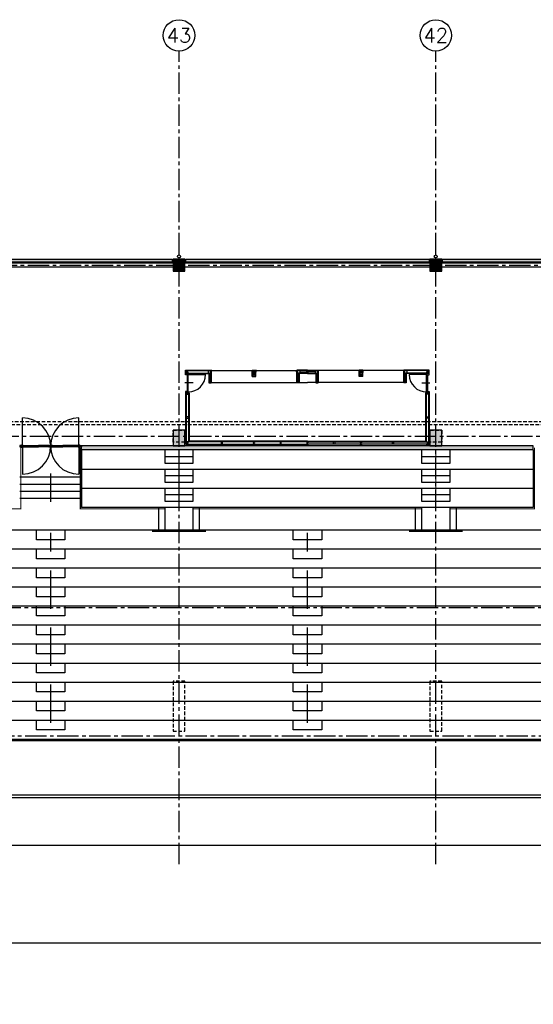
# Model space of a CAD drawing. Extents: x 2980 to 201049, y 2980 to 157420.
# Tile 49 of 78: x 64200 to 85800, y 116010 to 157420. Entities that reach past the tile are written whole.
import ezdxf
from ezdxf.enums import TextEntityAlignment as Align

# ---------------------------------------------------------------- set-up
doc = ezdxf.new("R2010")
doc.units = 0
doc.header["$LTSCALE"] = 1200
doc.linetypes.add('CENTER2', pattern=[1.125, 0.75, -0.125, 0.125, -0.125])
doc.linetypes.add('HIDDEN2', pattern=[0.1875, 0.125, -0.0625])
doc.layers.add('CIVIEL', color=8, linetype='CONTINUOUS')
doc.layers.add('STRAMIENLIJNEN', color=9, linetype='CENTER2')
doc.styles.add('5MM', font='romans', dxfattribs={"height": 1000})

msp = doc.modelspace()

# ---------------------------------------------------------------- linework, layer by layer
at = {"layer": 'CIVIEL'}
for p, q in [((70650, 147184), (60350, 147184)), ((70650, 147016), (60350, 147016)), ((81450, 147184), (71150, 147184)), ((81450, 147016), (71150, 147016)), ((92250, 147184), (81950, 147184)), ((92250, 147016), (81950, 147016)), ((71178.166, 142685.17432), (72250, 142685.17432)), ((71178.166, 142545.17432), (71178.166, 142685.17432)), ((71190.666, 142672.67432), (72237.5, 142672.67432)), ((71190.666, 142672.67432), (71190.666, 142545.17432)), ((71203.166, 142660.17432), (72225, 142660.17432)), ((71203.166, 142660.17432), (71203.166, 142535.17432)), ((71268.166, 142547.67432), (72175, 142547.67432)), ((71268.166, 142535.17432), (72175, 142535.17432)), ((71287.166, 142493.17432), (72017.166, 142493.17432)), ((72150, 142535.17432), (72150, 142150.17432)), ((72162.5, 142535.17432), (72162.5, 142162.67432)), ((72175, 142560.17432), (72175, 142175.17432)), ((72250, 142685.17432), (72250, 142150.17432)), ((72250, 142667.67432), (75850, 142667.67432)), ((72250, 142167.67432), (72250, 142667.67432)), ((73975, 142685.17432), (74125, 142685.17432)), ((73975, 142417.67432), (73975, 142685.17432)), ((73987.5, 142672.67432), (74112.5, 142672.67432)), ((73987.5, 142430.17432), (73987.5, 142672.67432)), ((74000, 142660.17432), (74100, 142660.17432)), ((74000, 142660.17432), (74000, 142442.67432)), ((74000, 142564.17432), (74000, 142564.17432)), ((74112.5, 142430.17432), (74112.5, 142672.67432)), ((74125, 142417.67432), (74125, 142685.17432)), ((76300, 142685.17432), (75850, 142685.17432)), ((75850, 142685.17432), (75850, 142150.17432)), ((75850, 142167.67432), (75850, 142667.67432)), ((76300, 142672.67432), (75862.5, 142672.67432)), ((76300, 142660.17432), (75875, 142660.17432)), ((76300, 142560.17432), (75925, 142560.17432)), ((75925, 142560.17432), (75925, 142175.17432)), ((75937.5, 142560.17432), (75937.5, 142162.67432)), ((76300, 142547.67432), (75949.80679, 142547.67432)), ((76300, 142535.17432), (75949.80679, 142535.17432)), ((75950, 142560.17432), (75950, 142150.17432)), ((75975, 142610.17432), (76300, 142610.17432)), ((76300, 142685.17432), (76750, 142685.17432)), ((76300, 142672.67432), (76737.5, 142672.67432)), ((76300, 142660.17432), (76725, 142660.17432)), ((76625, 142610.17432), (76300, 142610.17432)), ((76300, 142560.17432), (76675, 142560.17432)), ((76300, 142547.67432), (76650.19321, 142547.67432)), ((76300, 142535.17432), (76650.19321, 142535.17432)), ((76650, 142560.17432), (76650, 142150.17432)), ((76662.5, 142560.17432), (76662.5, 142162.67432)), ((76675, 142560.17432), (76675, 142175.17432)), ((76750, 142685.17432), (76750, 142150.17432)), ((78475, 142667.67432), (76750, 142667.67432)), ((76750, 142167.67432), (76750, 142667.67432)), ((78625, 142685.17432), (78475, 142685.17432)), ((78475, 142417.67432), (78475, 142685.17432)), ((78612.5, 142672.67432), (78487.5, 142672.67432)), ((78487.5, 142430.17432), (78487.5, 142672.67432)), ((78600, 142660.17432), (78500, 142660.17432)), ((78600, 142660.17432), (78600, 142442.67432)), ((78600, 142564.17432), (78600, 142564.17432)), ((78612.5, 142430.17432), (78612.5, 142672.67432)), ((78625, 142417.67432), (78625, 142685.17432)), ((80350, 142667.67432), (78625, 142667.67432)), ((81421.834, 142685.17432), (80350, 142685.17432)), ((80350, 142685.17432), (80350, 142150.17432)), ((80350, 142167.67432), (80350, 142667.67432)), ((81409.334, 142672.67432), (80362.5, 142672.67432)), ((81396.834, 142660.17432), (80375, 142660.17432)), ((80425, 142560.17432), (80425, 142175.17432)), ((81331.834, 142547.67432), (80425, 142547.67432)), ((81331.834, 142535.17432), (80425, 142535.17432)), ((80437.5, 142535.17432), (80437.5, 142162.67432)), ((80450, 142535.17432), (80450, 142150.17432)), ((81312.834, 142493.17432), (80582.834, 142493.17432)), ((81396.834, 142660.17432), (81396.834, 142535.17432)), ((81409.334, 142672.67432), (81409.334, 142545.17432)), ((81421.834, 142545.17432), (81421.834, 142685.17432)), ((71489.79406, 142140.67432), (71151.28335, 142140.67432)), ((72150, 142150.17432), (72250, 142150.17432)), ((72162.5, 142162.67432), (72237.5, 142162.67432)), ((72175, 142175.17432), (72225, 142175.17432)), ((72250, 142167.67432), (76300, 142167.67432)), ((73975, 142417.67432), (74125, 142417.67432)), ((73987.5, 142430.17432), (74112.5, 142430.17432)), ((74000, 142442.67432), (74100, 142442.67432)), ((75950, 142150.17432), (75850, 142150.17432)), ((75937.5, 142162.67432), (75862.5, 142162.67432)), ((75925, 142175.17432), (75875, 142175.17432)), ((80350, 142167.67432), (76300, 142167.67432)), ((76650, 142150.17432), (76750, 142150.17432)), ((76662.5, 142162.67432), (76737.5, 142162.67432)), ((76675, 142175.17432), (76725, 142175.17432)), ((78625, 142417.67432), (78475, 142417.67432)), ((78612.5, 142430.17432), (78487.5, 142430.17432)), ((78600, 142442.67432), (78500, 142442.67432)), ((80450, 142150.17432), (80350, 142150.17432)), ((80437.5, 142162.67432), (80362.5, 142162.67432)), ((80425, 142175.17432), (80375, 142175.17432)), ((81110.20594, 142140.67432), (81448.71665, 142140.67432)), ((71178.166, 141721.17432), (71178.166, 139565.17432)), ((71190.666, 141721.17432), (71190.666, 139565.17432)), ((71203.166, 141721.17432), (71203.166, 139565.17432)), ((71278.166, 141721.17432), (71328.166, 141721.17432)), ((71278.166, 141708.67432), (71315.666, 141708.67432)), ((71303.166, 141708.67432), (71303.166, 139665.17432)), ((71315.666, 141708.67432), (71315.666, 139677.67432)), ((71328.166, 141721.17432), (71328.166, 139690.17432)), ((81271.834, 141721.17432), (81271.834, 139690.17432)), ((81321.834, 141721.17432), (81271.834, 141721.17432)), ((81284.334, 141708.67432), (81284.334, 139677.67432)), ((81321.834, 141708.67432), (81284.334, 141708.67432)), ((81296.834, 141708.67432), (81296.834, 139665.17432)), ((81396.834, 141721.17432), (81396.834, 139565.17432)), ((81409.334, 141711.17432), (81409.334, 139565.17432)), ((81421.834, 141711.17432), (81421.834, 139565.17432)), ((64318, 139486.75), (64318, 140668.75)), ((66682, 139486.75), (66682, 140668.75)), ((71203.166, 139565.17432), (71178.166, 139565.17432)), ((76300, 139665.17432), (71303.166, 139665.17432)), ((71303.166, 139565.17432), (76300, 139565.17432)), ((76300, 139677.67432), (71315.666, 139677.67432)), ((76300, 139690.17432), (71328.166, 139690.17432)), ((76300, 139690.17432), (81271.834, 139690.17432)), ((76300, 139677.67432), (81284.334, 139677.67432)), ((76300, 139665.17432), (81296.834, 139665.17432)), ((81296.834, 139565.17432), (76300, 139565.17432)), ((81396.834, 139565.17432), (81421.834, 139565.17432)), ((64250, 139491.5), (64268, 139491.5)), ((64250, 139486.75), (64268, 139486.75)), ((64250, 139482), (64268, 139482)), ((64318, 139486.75), (64318, 138304.75)), ((64324, 139467), (64324, 139493)), ((64324, 139493), (64991, 139493)), ((64324, 139485), (64991, 139485)), ((64324, 139473), (64991, 139473)), ((64324, 139467), (64991, 139467)), ((64340, 139518.5), (64991, 139518.5)), ((64340, 139499), (64341.05796, 139493)), ((64340, 139461), (64341.05796, 139467)), ((64340, 139455), (64991, 139455)), ((65419, 139518.5), (64991, 139518.5)), ((65435, 139493), (64991, 139493)), ((65435, 139485), (64991, 139485)), ((65435, 139473), (64991, 139473)), ((65435, 139467), (64991, 139467)), ((65419, 139455), (64991, 139455)), ((65419, 139499), (65417.94204, 139493)), ((65419, 139461), (65417.94204, 139467)), ((65435, 139467), (65435, 139493)), ((65500, 139491.5), (65491, 139491.5)), ((65491, 139486.75), (65509, 139486.75)), ((65509, 139486.75), (65491, 139486.75)), ((65500, 139482), (65491, 139482)), ((65500, 139491.5), (65509, 139491.5)), ((65500, 139482), (65509, 139482)), ((65565, 139467), (65565, 139493)), ((65565, 139493), (66009, 139493)), ((65565, 139485), (66009, 139485)), ((65565, 139473), (66009, 139473)), ((65565, 139467), (66009, 139467)), ((65581, 139518.5), (66009, 139518.5)), ((65581, 139499), (65582.05796, 139493)), ((65581, 139461), (65582.05796, 139467)), ((65581, 139455), (66009, 139455)), ((66660, 139518.5), (66009, 139518.5)), ((66676, 139493), (66009, 139493)), ((66676, 139485), (66009, 139485)), ((66676, 139473), (66009, 139473)), ((66676, 139467), (66009, 139467)), ((66660, 139455), (66009, 139455)), ((66660, 139499), (66658.94204, 139493)), ((66660, 139461), (66658.94204, 139467)), ((66676, 139467), (66676, 139493)), ((66682, 139486.75), (66682, 138304.75)), ((66750, 139491.5), (66732, 139491.5)), ((66750, 139486.75), (66732, 139486.75)), ((66750, 139482), (66732, 139482)), ((66800, 139330), (66800, 139493)), ((66800, 139330), (66800, 136900)), ((85800, 139330), (85800, 139493)), ((85800, 139330), (85800, 136900)), ((71500, 139033.33333), (70300, 139033.33333)), ((82300, 139033.33333), (81100, 139033.33333)), ((64200, 138191.44922), (66800, 138191.44922)), ((71500, 138233.33333), (70300, 138233.33333)), ((82300, 138233.33333), (81100, 138233.33333)), ((64200, 137891.44922), (66800, 137891.44922)), ((64200, 137591.44922), (66800, 137591.44922)), ((64200, 137291.44922), (66800, 137291.44922)), ((71500, 137433.33333), (70300, 137433.33333)), ((82300, 137433.33333), (81100, 137433.33333)), ((70033, 136900), (70033, 135950)), ((70300, 136900), (70300, 135950)), ((71500, 135950), (71500, 136900)), ((71767, 135950), (71767, 136900)), ((80833, 136900), (80833, 135950)), ((81100, 136900), (81100, 135950)), ((82300, 135950), (82300, 136900)), ((82567, 135950), (82567, 136900)), ((157774.88675, 124800), (37770.21546, 124800)), ((157856.95463, 124700), (37790.1067, 124700)), ((45400, 118600), (97900, 118600))]:
    msp.add_line(p, q, dxfattribs=at)
for points in [[(60370, 147330), (60370, 147230), (70630, 147230), (70630, 147330)], [(70650, 147350), (70650, 146850), (71150, 146850), (71150, 147350)], [(71170, 147330), (71170, 147230), (81430, 147230), (81430, 147330)], [(81450, 147350), (81450, 146850), (81950, 146850), (81950, 147350)], [(81970, 147330), (81970, 147230), (92230, 147230), (92230, 147330)], [(71292.166, 142493.17432), (71247.166, 142493.17432), (71247.166, 142478.17432), (71178.166, 142478.17432), (71178.166, 142545.17432), (71190.666, 142545.17432), (71190.666, 142535.17432), (71292.166, 142535.17432), (71292.166, 142535.17432), (71292.166, 142535.17432)], [(71203.166, 142535.17432), (71268.166, 142535.17432), (71268.166, 142564.17432), (71203.166, 142564.17432)], [(71287.166, 141763.17432), (71287.166, 142493.17432), (71247.166, 142493.17432), (71247.166, 141763.17432)], [(72225, 142547.67432), (72225, 142660.17432), (72125, 142660.17432), (72125, 142560.17432), (72175, 142560.17432), (72175, 142547.67432)], [(74000, 142652.17432), (74035.5, 142652.17432), (74047.5, 142640.17432), (74047.5, 142584.17432), (74035.5, 142572.17432), (74000, 142572.17432)], [(74100, 142442.67432), (74100, 142492.67432), (74000, 142492.67432), (74000, 142442.67432)], [(74100, 142652.17432), (74064.5, 142652.17432), (74052.5, 142640.17432), (74052.5, 142584.17432), (74064.5, 142572.17432), (74100, 142572.17432)], [(75875, 142547.67432), (75875, 142660.17432), (75975, 142660.17432), (75975, 142560.17432), (75925, 142560.17432), (75925, 142547.67432)], [(76725, 142547.67432), (76725, 142660.17432), (76625, 142660.17432), (76625, 142560.17432), (76675, 142560.17432), (76675, 142547.67432)], [(78500, 142652.17432), (78535.5, 142652.17432), (78547.5, 142640.17432), (78547.5, 142584.17432), (78535.5, 142572.17432), (78500, 142572.17432)], [(78500, 142442.67432), (78500, 142492.67432), (78600, 142492.67432), (78600, 142442.67432)], [(78600, 142652.17432), (78564.5, 142652.17432), (78552.5, 142640.17432), (78552.5, 142584.17432), (78564.5, 142572.17432), (78600, 142572.17432)], [(80375, 142547.67432), (80375, 142660.17432), (80475, 142660.17432), (80475, 142560.17432), (80425, 142560.17432), (80425, 142547.67432)], [(81307.834, 142493.17432), (81352.834, 142493.17432), (81352.834, 142478.17432), (81421.834, 142478.17432), (81421.834, 142545.17432), (81409.334, 142545.17432), (81409.334, 142535.17432), (81307.834, 142535.17432), (81307.834, 142535.17432), (81307.834, 142535.17432)], [(81312.834, 141763.17432), (81312.834, 142493.17432), (81352.834, 142493.17432), (81352.834, 141763.17432)], [(81396.834, 142535.17432), (81331.834, 142535.17432), (81331.834, 142564.17432), (81396.834, 142564.17432)], [(72175, 142175.17432), (72175, 142275.17432), (72225, 142275.17432), (72225, 142175.17432)], [(75925, 142175.17432), (75925, 142275.17432), (75875, 142275.17432), (75875, 142175.17432)], [(76675, 142175.17432), (76675, 142275.17432), (76725, 142275.17432), (76725, 142175.17432)], [(80425, 142175.17432), (80425, 142275.17432), (80375, 142275.17432), (80375, 142175.17432)], [(71292.166, 141763.17432), (71247.166, 141763.17432), (71247.166, 141778.17432), (71178.166, 141778.17432), (71178.166, 141711.17432), (71190.666, 141711.17432), (71190.666, 141721.17432), (71292.166, 141721.17432), (71292.166, 141721.17432), (71292.166, 141721.17432)], [(71278.166, 141721.17432), (71203.166, 141721.17432), (71203.166, 141671.17432), (71303.166, 141671.17432), (71303.166, 141708.67432), (71278.166, 141708.67432)], [(81321.834, 141721.17432), (81396.834, 141721.17432), (81396.834, 141671.17432), (81296.834, 141671.17432), (81296.834, 141708.67432), (81321.834, 141708.67432)], [(81307.834, 141763.17432), (81352.834, 141763.17432), (81352.834, 141778.17432), (81421.834, 141778.17432), (81421.834, 141711.17432), (81409.334, 141711.17432), (81409.334, 141721.17432), (81307.834, 141721.17432), (81307.834, 141721.17432), (81307.834, 141721.17432)], [(71203.166, 140718.17432), (71203.166, 140668.17432), (71303.166, 140668.17432), (71303.166, 140718.17432)], [(81396.834, 140718.17432), (81396.834, 140668.17432), (81296.834, 140668.17432), (81296.834, 140718.17432)], [(70650, 140150), (70650, 139493), (71150, 139493), (71150, 140150)], [(81450, 140150), (81450, 139493), (81950, 139493), (81950, 140150)], [(72675, 139565.17432), (72725, 139565.17432), (72725, 139665.17432), (72675, 139665.17432)], [(75150, 139565.17432), (75200, 139565.17432), (75200, 139665.17432), (75150, 139665.17432)], [(77450, 139565.17432), (77400, 139565.17432), (77400, 139665.17432), (77450, 139665.17432)], [(79925, 139565.17432), (79875, 139565.17432), (79875, 139665.17432), (79925, 139665.17432)], [(64250, 139455), (64250, 139455), (64250, 139518.5), (64250, 139518.5), (64250, 139518.5), (64205, 139518.5), (64205, 139455), (64205, 139455), (64205, 139455), (64250, 139455)], [(64268, 139455), (64268, 139455), (64340, 139455), (64340, 139461), (64318, 139461), (64318, 139518.5), (64268, 139518.5), (64268, 139518.5), (64268, 139518.5), (64268, 139455)], [(65491, 139455), (65491, 139455), (65419, 139455), (65419, 139461), (65441, 139461), (65441, 139518.5), (65491, 139518.5), (65491, 139518.5), (65491, 139518.5), (65491, 139455)], [(65509, 139455), (65509, 139455), (65581, 139455), (65581, 139461), (65559, 139461), (65559, 139518.5), (65509, 139518.5), (65509, 139518.5), (65509, 139518.5), (65509, 139455)], [(66732, 139455), (66732, 139455), (66660, 139455), (66660, 139461), (66682, 139461), (66682, 139518.5), (66732, 139518.5), (66732, 139518.5), (66732, 139518.5), (66732, 139455)], [(66750, 139455), (66750, 139455), (66750, 139518.5), (66750, 139518.5), (66750, 139518.5), (66795, 139518.5), (66795, 139455), (66795, 139455), (66795, 139455), (66750, 139455)]]:
    msp.add_lwpolyline(points, close=True, dxfattribs=at)
for points in [[(71303.166, 142564.17432), (71203.166, 142564.17432), (71203.166, 142572.17432), (71238.666, 142572.17432, 0.4142135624), (71250.666, 142584.17432), (71250.666, 142640.17432, 0.4142135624), (71238.666, 142652.17432), (71203.166, 142652.17432), (71203.166, 142660.17432), (71303.166, 142660.17432), (71303.166, 142652.17432), (71267.666, 142652.17432, 0.4142135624), (71255.666, 142640.17432), (71255.666, 142584.17432, 0.4142135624), (71267.666, 142572.17432), (71303.166, 142572.17432)], [(74100, 142564.17432), (74000, 142564.17432), (74000, 142572.17432), (74035.5, 142572.17432, 0.4142135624), (74047.5, 142584.17432), (74047.5, 142640.17432, 0.4142135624), (74035.5, 142652.17432), (74000, 142652.17432), (74000, 142660.17432), (74100, 142660.17432), (74100, 142652.17432), (74064.5, 142652.17432, 0.4142135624), (74052.5, 142640.17432), (74052.5, 142584.17432, 0.4142135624), (74064.5, 142572.17432), (74100, 142572.17432)], [(78500, 142564.17432), (78600, 142564.17432), (78600, 142572.17432), (78564.5, 142572.17432, -0.4142135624), (78552.5, 142584.17432), (78552.5, 142640.17432, -0.4142135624), (78564.5, 142652.17432), (78600, 142652.17432), (78600, 142660.17432), (78500, 142660.17432), (78500, 142652.17432), (78535.5, 142652.17432, -0.4142135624), (78547.5, 142640.17432), (78547.5, 142584.17432, -0.4142135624), (78535.5, 142572.17432), (78500, 142572.17432)], [(81296.834, 142564.17432), (81396.834, 142564.17432), (81396.834, 142572.17432), (81361.334, 142572.17432, -0.4142135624), (81349.334, 142584.17432), (81349.334, 142640.17432, -0.4142135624), (81361.334, 142652.17432), (81396.834, 142652.17432), (81396.834, 142660.17432), (81296.834, 142660.17432), (81296.834, 142652.17432), (81332.334, 142652.17432, -0.4142135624), (81344.334, 142640.17432), (81344.334, 142584.17432, -0.4142135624), (81332.334, 142572.17432), (81296.834, 142572.17432)], [(71303.166, 139661.17432), (71203.166, 139661.17432), (71203.166, 139653.17432), (71238.666, 139653.17432, -0.4142135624), (71250.666, 139641.17432), (71250.666, 139585.17432, -0.4142135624), (71238.666, 139573.17432), (71203.166, 139573.17432), (71203.166, 139565.17432), (71303.166, 139565.17432), (71303.166, 139573.17432), (71267.666, 139573.17432, -0.4142135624), (71255.666, 139585.17432), (71255.666, 139641.17432, -0.4142135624), (71267.666, 139653.17432), (71303.166, 139653.17432)], [(74000, 139661.17432), (74100, 139661.17432), (74100, 139653.17432), (74064.5, 139653.17432, 0.4142135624), (74052.5, 139641.17432), (74052.5, 139585.17432, 0.4142135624), (74064.5, 139573.17432), (74100, 139573.17432), (74100, 139565.17432), (74000, 139565.17432), (74000, 139573.17432), (74035.5, 139573.17432, 0.4142135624), (74047.5, 139585.17432), (74047.5, 139641.17432, 0.4142135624), (74035.5, 139653.17432), (74000, 139653.17432)], [(78600, 139661.17432), (78500, 139661.17432), (78500, 139653.17432), (78535.5, 139653.17432, -0.4142135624), (78547.5, 139641.17432), (78547.5, 139585.17432, -0.4142135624), (78535.5, 139573.17432), (78500, 139573.17432), (78500, 139565.17432), (78600, 139565.17432), (78600, 139573.17432), (78564.5, 139573.17432, -0.4142135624), (78552.5, 139585.17432), (78552.5, 139641.17432, -0.4142135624), (78564.5, 139653.17432), (78600, 139653.17432)], [(81296.834, 139661.17432), (81396.834, 139661.17432), (81396.834, 139653.17432), (81361.334, 139653.17432, 0.4142135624), (81349.334, 139641.17432), (81349.334, 139585.17432, 0.4142135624), (81361.334, 139573.17432), (81396.834, 139573.17432), (81396.834, 139565.17432), (81296.834, 139565.17432), (81296.834, 139573.17432), (81332.334, 139573.17432, 0.4142135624), (81344.334, 139585.17432), (81344.334, 139641.17432, 0.4142135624), (81332.334, 139653.17432), (81296.834, 139653.17432)]]:
    msp.add_lwpolyline(points, format="xyb", close=True, dxfattribs=at)
for points in [[(72225, 142660.17432), (72225, 142175.17432)], [(72237.5, 142672.67432), (72237.5, 142162.67432)], [(72280, 142660.17432), (72250, 142660.17432), (72250, 142585.17432)], [(72250, 142642.67432), (72280, 142642.67432)], [(73945, 142667.17432), (73975, 142667.17432), (73975, 142592.17432)], [(73945, 142649.67432), (73975, 142649.67432)], [(74100, 142660.17432), (74100, 142442.67432)], [(74100, 142564.17432), (74100, 142564.17432)], [(74155, 142667.17432), (74125, 142667.17432), (74125, 142592.17432)], [(74155, 142649.67432), (74125, 142649.67432)], [(75820, 142660.17432), (75850, 142660.17432), (75850, 142585.17432)], [(75820, 142642.67432), (75850, 142642.67432)], [(75862.5, 142672.67432), (75862.5, 142162.67432)], [(75875, 142660.17432), (75875, 142175.17432)], [(76725, 142660.17432), (76725, 142175.17432)], [(76737.5, 142672.67432), (76737.5, 142162.67432)], [(76780, 142660.17432), (76750, 142660.17432), (76750, 142585.17432)], [(76780, 142642.67432), (76750, 142642.67432)], [(78445, 142660.17432), (78475, 142660.17432), (78475, 142585.17432)], [(78445, 142642.67432), (78475, 142642.67432)], [(78500, 142660.17432), (78500, 142442.67432)], [(78500, 142564.17432), (78500, 142564.17432)], [(78655, 142660.17432), (78625, 142660.17432), (78625, 142585.17432)], [(78655, 142642.67432), (78625, 142642.67432)], [(80320, 142660.17432), (80350, 142660.17432), (80350, 142585.17432)], [(80350, 142642.67432), (80320, 142642.67432)], [(80362.5, 142672.67432), (80362.5, 142162.67432)], [(80375, 142660.17432), (80375, 142175.17432)], [(76250, 139661.17432), (76300, 139661.17432)], [(76350, 139661.17432), (76300, 139661.17432)], [(64318, 139499), (64340, 139499), (64340, 139518.5), (64318, 139518.5)], [(65441, 139499), (65419, 139499), (65419, 139518.5), (65441, 139518.5)], [(65559, 139499), (65581, 139499), (65581, 139518.5), (65559, 139518.5)], [(66682, 139499), (66660, 139499), (66660, 139518.5), (66682, 139518.5)], [(85800, 139493), (66800, 139493)], [(85800, 139330), (66800, 139330)], [(70300, 139300), (70300, 138766.66667), (71500, 138766.66667), (71500, 139300)], [(81100, 139300), (81100, 138766.66667), (82300, 138766.66667), (82300, 139300)], [(85800, 138500), (66800, 138500)], [(70300, 138500), (70300, 137966.66667), (71500, 137966.66667), (71500, 138500)], [(81100, 138500), (81100, 137966.66667), (82300, 137966.66667), (82300, 138500)], [(85800, 137700), (66800, 137700)], [(70300, 137700), (70300, 137166.66667), (71500, 137166.66667), (71500, 137700)], [(81100, 137700), (81100, 137166.66667), (82300, 137166.66667), (82300, 137700)], [(85800, 136900), (66800, 136900)], [(157050, 32250), (160094.71876, 32250), (165258.68569, 34388.98514), (169211.01486, 38341.31431), (171350, 43505.28124), (171350, 124694.71876), (169211.01486, 129858.68569), (165258.68569, 133811.01486), (160094.71876, 135950), (35705.28124, 135950), (30541.31431, 133811.01486), (26588.98514, 129858.68569), (24450, 124694.71876), (24450, 43505.28124), (26588.98514, 38341.31431), (30541.31431, 34388.98514), (35705.28124, 32250), (38730, 32250)], [(66100, 135950), (66100, 135550), (64900, 135550), (64900, 135950)], [(76900, 135950), (76900, 135550), (75700, 135550), (75700, 135950)], [(157050, 33050), (159935.58887, 33050), (164805.52209, 35067.19239), (168532.80761, 38794.47791), (170550, 43664.41113), (170550, 124535.58887), (168532.80761, 129405.52209), (164805.52209, 133132.80761), (159935.58887, 135150), (35864.41113, 135150)], [(66100, 135150), (66100, 134750), (64900, 134750), (64900, 135150)], [(76900, 135150), (76900, 134750), (75700, 134750), (75700, 135150)], [(157050, 33850), (159776.45897, 33850), (164352.35849, 35745.39964), (167854.60036, 39247.64151), (169750, 43823.54103), (169750, 124376.45897), (167854.60036, 128952.35849), (164352.35849, 132454.60036), (159776.45897, 134350), (36023.54103, 134350)], [(66100, 134350), (66100, 133950), (64900, 133950), (64900, 134350)], [(76900, 134350), (76900, 133950), (75700, 133950), (75700, 134350)], [(157050, 34650), (159617.32908, 34650), (163899.19489, 36423.60689), (167176.39311, 39700.80511), (168950, 43982.67092), (168950, 124217.32908), (167176.39311, 128499.19489), (163899.19489, 131776.39311), (159617.32908, 133550), (36182.67092, 133550)], [(66100, 133550), (66100, 133150), (64900, 133150), (64900, 133550)], [(76900, 133550), (76900, 133150), (75700, 133150), (75700, 133550)], [(157050, 35450), (159458.19919, 35450), (163446.0313, 37101.81414), (166498.18586, 40153.9687), (168150, 44141.80081), (168150, 124058.19919), (166498.18586, 128046.0313), (163446.0313, 131098.18586), (159458.19919, 132750), (36341.80081, 132750)], [(66100, 132750), (66100, 132350), (64900, 132350), (64900, 132750)], [(76900, 132750), (76900, 132350), (75700, 132350), (75700, 132750)], [(157050, 36250), (159299.06929, 36250), (162992.8677, 37780.0214), (165819.9786, 40607.1323), (167350, 44300.93071), (167350, 123899.06929), (165819.9786, 127592.8677), (162992.8677, 130419.9786), (159299.06929, 131950), (38250, 131950)], [(66100, 131950), (66100, 131550), (64900, 131550), (64900, 131950)], [(76900, 131950), (76900, 131550), (75700, 131550), (75700, 131950)], [(157050, 37050), (159139.9394, 37050), (162539.7041, 38458.22865), (165141.77135, 41060.2959), (166550, 44460.0606), (166550, 123739.9394), (165141.77135, 127139.7041), (162539.7041, 129741.77135), (159139.9394, 131150), (38250, 131150)], [(66100, 131150), (66100, 130750), (64900, 130750), (64900, 131150)], [(76900, 131150), (76900, 130750), (75700, 130750), (75700, 131150)], [(157050, 37850), (158980.8095, 37850), (162086.5405, 39136.4359), (164463.5641, 41513.4595), (165750, 44619.1905), (165750, 123580.8095), (164463.5641, 126686.5405), (162086.5405, 129063.5641), (158980.8095, 130350), (38250, 130350)], [(66100, 130350), (66100, 129950), (64900, 129950), (64900, 130350)], [(76900, 130350), (76900, 129950), (75700, 129950), (75700, 130350)], [(157050, 38650), (158821.67961, 38650), (161633.3769, 39814.64315), (163785.35685, 41966.6231), (164950, 44778.32039), (164950, 123421.67961), (163785.35685, 126233.3769), (161633.3769, 128385.35685), (158821.67961, 129550), (38250, 129550)], [(66100, 129550), (66100, 129150), (64900, 129150), (64900, 129550)], [(76900, 129550), (76900, 129150), (75700, 129150), (75700, 129550)], [(157050, 39450), (158662.54972, 39450), (161180.21331, 40492.8504), (163107.1496, 42419.78669), (164150, 44937.45028), (164150, 123262.54972), (163107.1496, 125780.21331), (161180.21331, 127707.1496), (158662.54972, 128750), (38250, 128750)], [(66100, 128750), (66100, 128350), (64900, 128350), (64900, 128750)], [(76900, 128750), (76900, 128350), (75700, 128350), (75700, 128750)], [(157050, 40250), (158503.41982, 40250), (160727.04971, 41171.05766), (162428.94234, 42872.95029), (163350, 45096.58018), (163350, 123103.41982), (162428.94234, 125327.04971), (160727.04971, 127028.94234), (158503.41982, 127950), (38250, 127950)], [(66100, 127950), (66100, 127550), (64900, 127550), (64900, 127950)], [(76900, 127950), (76900, 127550), (75700, 127550), (75700, 127950)], [(157050, 41050), (158344.28993, 41050), (160273.88611, 41849.26491), (161750.73509, 43326.11389), (162550, 45255.71007), (162550, 122944.28993), (161750.73509, 124873.88611), (160273.88611, 126350.73509), (158344.28993, 127150), (38250, 127150)], [(157856.95463, 124700), (37790.1067, 124700), (38187.93143, 122700), (156863.40857, 122700)]]:
    msp.add_lwpolyline(points, dxfattribs=at)
for points, format in [([(76300, 142564.17432), (76250, 142564.17432), (76250, 142572.17432), (76285.5, 142572.17432, 0.4142135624), (76297.5, 142584.17432), (76297.5, 142640.17432, 0.4142135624), (76285.5, 142652.17432), (76250, 142652.17432), (76250, 142660.17432), (76300, 142660.17432)], "xyb"), ([(76300, 142564.17432), (76350, 142564.17432), (76350, 142572.17432), (76314.5, 142572.17432, -0.4142135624), (76302.5, 142584.17432), (76302.5, 142640.17432, -0.4142135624), (76314.5, 142652.17432), (76350, 142652.17432), (76350, 142660.17432), (76300, 142660.17432)], "xyb"), ([(76300, 139565.17432), (76250, 139565.17432), (76250, 139573.17432), (76285.5, 139573.17432, 0.4142135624), (76297.5, 139585.17432), (76297.5, 139641.17432, 0.4142135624), (76285.5, 139653.17432), (76250, 139653.17432), (76250, 139661.17432)], "xyb"), ([(76300, 139565.17432), (76350, 139565.17432), (76350, 139573.17432), (76314.5, 139573.17432, -0.4142135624), (76302.5, 139585.17432), (76302.5, 139641.17432, -0.4142135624), (76314.5, 139653.17432), (76350, 139653.17432), (76350, 139661.17432)], "xyb"), ([(64900, 137291.44922, 0, 14.64, 0), (64900, 137320.72922, 14.64, 50, 0), (64900, 137391.44922, 50, 85.36, 0), (64900, 137462.16922, 85.36, 100, 0), (64900, 137491.44922, 0, 0, 0), (64900, 138191.44922, 0, 0, 0)], "xyseb"), ([(66100, 137291.44922, 0, 14.64, 0), (66100, 137320.72922, 14.64, 50, 0), (66100, 137391.44922, 50, 85.36, 0), (66100, 137462.16922, 85.36, 100, 0), (66100, 137491.44922, 0, 0, 0), (66100, 138191.44922, 0, 0, 0)], "xyseb")]:
    msp.add_lwpolyline(points, format=format, dxfattribs=at)
at = {"layer": 'CIVIEL', "linetype": 'HIDDEN2'}
msp.add_lwpolyline([(97900, 140505), (34799.2354, 140505), (27961.11408, 137672.5574), (22727.4426, 132438.88592), (19895, 125600.7646), (19895, 46625), (20005, 46625), (20005, 125578.88423), (22820.69609, 132376.57593), (28023.42407, 137579.30391), (34821.11577, 140395), (97900, 140395)], dxfattribs=at)
for points in [[(70650, 140150), (71150, 140150), (71150, 139650), (70650, 139650)], [(81450, 140150), (81950, 140150), (81950, 139650), (81450, 139650)], [(70650, 129600), (70650, 127500), (71150, 127500), (71150, 129600)], [(81450, 129600), (81450, 127500), (81950, 127500), (81950, 129600)]]:
    msp.add_lwpolyline(points, close=True, dxfattribs=at)
at = {"layer": 'CIVIEL', "const_width": 50}
for points in [[(64250, 139417), (64250, 136850), (60700, 136850)], [(66750, 139417), (66750, 136850), (70300, 136850)], [(85850, 139417), (85850, 136850), (82300, 136850)], [(71500, 136850), (81100, 136850)], [(72034, 135900), (69766, 135900)], [(82834, 135900), (80566, 135900)], [(33150, 116350), (33150, 122964.18117), (33150, 122964.18117), (33300, 122934.34431), (34091.65286, 124845.56339), (34307.94081, 125061.85133), (30238.6973, 127780.83292), (32835.45503, 130377.59065), (36510.87633, 131900), (38200, 131900), (38200, 127100), (158334.34431, 127100), (160245.56339, 126308.34714), (161708.34714, 124845.56339), (162500, 122934.34431), (162500, 45265.65569), (161708.34714, 43354.43661), (160245.56339, 41891.65286), (158334.34431, 41100), (157030, 41100)]]:
    msp.add_lwpolyline(points, dxfattribs=at)
at = {"layer": 'CIVIEL', "const_width": 50, "flags": 128}
for points in [[(70900, 137566.35263), (70900, 139214.35263)], [(81700, 137566.35263), (81700, 139214.35263)], [(65500, 137141.44922), (65500, 138341.44922)], [(65500, 135040.81652), (65500, 135841)], [(76300, 135040.81652), (76300, 135840.81652)], [(65500, 132640.81652), (65500, 134263.81652)], [(76300, 132640.81652), (76300, 134263.81652)], [(65500, 130240.81652), (65500, 131863.81652)], [(76300, 130240.81652), (76300, 131863.81652)], [(65500, 127840.81652), (65500, 129463.81652)], [(76300, 127840.81652), (76300, 129463.81652)]]:
    msp.add_lwpolyline(points, dxfattribs=at)
at = {"layer": 'CIVIEL'}
for centre, radius in [((70900, 147462.5), 62.5), ((81700, 147462.5), 62.5), ((70900, 147100), 100), ((81700, 147100), 100)]:
    msp.add_circle(centre, radius, dxfattribs=at)
for centre, radius, start, end in [((71287.166, 142493.17432), 730, 270, 360), ((81312.834, 142493.17432), 730, 180, 270), ((64318, 139486.75), 1182, 270, 90), ((66682, 139486.75), 1182, 90, 270), ((64318, 139486.75), 59.2289, 90, 270), ((66682, 139486.75), 59.2289, 270, 90)]:
    msp.add_arc(centre, radius, start, end, dxfattribs=at)
for points in [[(60370, 147330), (60370, 147230), (70630, 147330), (70630, 147230)], [(71150, 147350), (71150, 146850), (70650, 147350), (70650, 146850)], [(71170, 147330), (71170, 147230), (81430, 147330), (81430, 147230)], [(81950, 147350), (81950, 146850), (81450, 147350), (81450, 146850)], [(81970, 147330), (81970, 147230), (92230, 147330), (92230, 147230)], [(71150, 140150), (71150, 139493), (70650, 140150), (70650, 139493)], [(81950, 140150), (81950, 139493), (81450, 140150), (81450, 139493)], [(66800, 139493), (66800, 139330), (85800, 139493), (85800, 139330)]]:
    msp.add_solid(points, dxfattribs=at)
at = {"layer": 'STRAMIENLIJNEN'}
for p, q in [((70900, 121900), (70900, 156100)), ((81700, 121900), (81700, 156100)), ((34919.57739, 139900), (160880.42261, 139900)), ((36351.74643, 132700), (159448.25357, 132700)), ((37425.87322, 127300), (158374.12678, 127300))]:
    msp.add_line(p, q, dxfattribs=at)
msp.add_lwpolyline([(17136.47156, 136174.65333), (24225.34667, 143263.52844), (33487.40834, 147100), (162312.59166, 147100), (171574.65333, 143263.52844), (178663.52844, 136174.65333), (182500, 126912.59166), (182500, 41287.40834)], dxfattribs=at)
at = {"layer": 'STRAMIENLIJNEN', "color": 2, "linetype": 'CONTINUOUS'}
for centre in [(70900, 156760), (81700, 156760)]:
    msp.add_circle(centre, 660, dxfattribs=at)

# ---------------------------------------------------------------- texts
at = {"layer": 'STRAMIENLIJNEN', "color": 1, "linetype": 'CONTINUOUS', "style": '5MM'}
for s, p in [('43', (70900, 156760)), ('42', (81700, 156760))]:
    msp.add_text(s, height=600, dxfattribs=at).set_placement(p, align=Align.MIDDLE)

doc.saveas('drawing.dxf')
